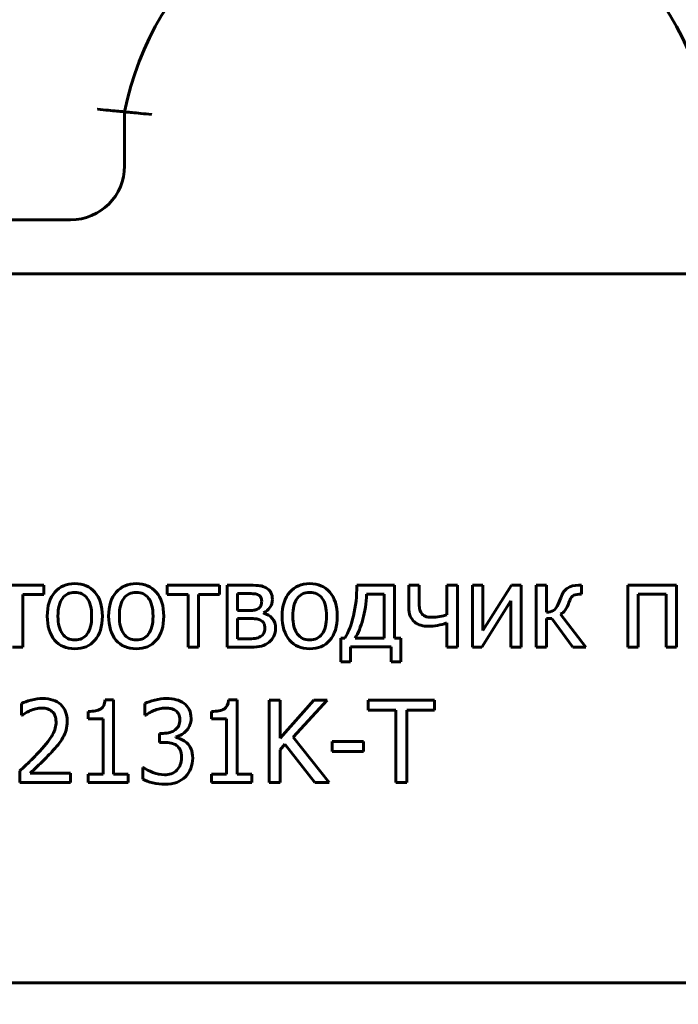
# Model space of a CAD drawing. Header units: millimetres. Extents: x 0 to 594, y 0 to 420.
# Tile 5 of 14: x 173 to 197, y 88 to 124. Entities that reach past the tile are written whole.
import ezdxf

# ---------------------------------------------------------------- set-up
doc = ezdxf.new("R2010")
doc.units = ezdxf.units.MM
doc.linetypes.add('K5LT_BASIC', pattern=[0])
doc.linetypes.add('K5LT_THIN', pattern=[0])
doc.layers.add('Системный слой', color=7, linetype='Continuous')
doc.layers.add('Системный слой (1)', color=7, linetype='Continuous', true_color=0x6c6c6c)
doc.styles.add('KDIMTEXTSTYLE', font='GOST_AU.SHX', dxfattribs={"width": 0.96, "oblique": 15, "height": 5})
doc.styles.add('KTEXTSTYLE', font='GOST_AU.SHX', dxfattribs={"width": 0.56, "height": 5})
doc.dimstyles.new('KDIMSTYLE (1.00)', dxfattribs={"dimtxt": 5, "dimasz": 1, "dimexe": 2, "dimexo": 0, "dimgap": 1, "dimtad": 1, "dimtxsty": 'KDIMTEXTSTYLE', "dimsah": 1, "dimcen": 0, "dimdle": 1, "dimadec": 0, "dimazin": 0, "dimtfac": 0.667, "dimtmove": 0, "dimatfit": 3, "dimfxl": 1, "dimtvp": 1, "dimtolj": 1, "dimtzin": 0, "dimarcsym": 0})

# ---------------------------------------------------------------- blocks, each defined once
blk = doc.blocks.new('D5')
at = {"layer": 'Системный слой (1)'}
for points in [[(282.501, 144.438), (281.842, 149.438), (281.184, 144.438), (281.842, 144.938)], [(281.842, 42.438), (282.501, 47.438), (281.842, 46.938), (281.184, 47.438)]]:
    blk.add_hatch(color=7, dxfattribs=at).paths.add_polyline_path(points)
at = {"layer": 'Системный слой (1)', "color": 7, "linetype": 'K5LT_THIN', "lineweight": 18, "true_color": 0xffffff}
for p, q in [((174.468, 149.438), (283.842, 149.438)), ((281.184, 144.438), (281.842, 149.438)), ((281.842, 149.438), (282.501, 144.438)), ((281.842, 149.438), (281.842, 42.438)), ((281.842, 144.938), (281.184, 144.438)), ((282.501, 144.438), (281.842, 144.938)), ((281.842, 42.438), (281.184, 47.438)), ((281.184, 47.438), (281.842, 46.938)), ((281.842, 46.938), (282.501, 47.438)), ((282.501, 47.438), (281.842, 42.438)), ((187.478, 42.438), (283.842, 42.438))]:
    blk.add_line(p, q, dxfattribs=at)
blk.add_wipeout([(280.842, 90.795), (273.46, 90.795), (273.46, 100.67), (280.842, 100.67)]).dxf.layer = 'Системный слой (1)'
at = {"layer": 'Системный слой (1)', "color": 7, "insert": (274.255, 90.795), "char_height": 5, "attachment_point": 1, "rotation": 90, "style": 'KTEXTSTYLE'}
blk.add_mtext('\\H5.0;\\W1.000;\\Q15;\\Q15;\\W0.960;107', dxfattribs=at)
blk = doc.blocks.new('KDIMARROW_01')
at = {"layer": 'Системный слой'}
blk.add_hatch(color=0, dxfattribs=at).paths.add_polyline_path([(-5, -0.658), (0, 0), (-5, 0.658), (-4.5, 0)])
at = {"layer": 'Системный слой', "color": 0, "linetype": 'K5LT_THIN', "lineweight": 18}
for p, q in [((-4.5, 0), (-5, 0.658)), ((-5, 0.658), (0, 0)), ((0, 0), (-5, -0.658)), ((-5, -0.658), (-4.5, 0))]:
    blk.add_line(p, q, dxfattribs=at)
at = {"layer": 'Системный слой (1)', "color": 0, "linetype": 'K5LT_THIN', "lineweight": 18}
blk.add_line((419.449, 288.08), (418.449, 288.08), dxfattribs=at)

msp = doc.modelspace()

# ---------------------------------------------------------------- linework, layer by layer
at = {"layer": 'Системный слой (1)', "color": 143, "linetype": 'K5LT_BASIC', "lineweight": 60, "true_color": 0x33acca}
for p, q in [((176.682, 120.734), (176.682, 118.734)), ((174.682, 116.734), (148.34, 116.734)), ((226.615, 114.734), (148.34, 114.734)), ((173.693, 103.198), (171.752, 103.198)), ((172.915, 102.862), (173.693, 102.862)), ((172.915, 100.91), (172.915, 102.862)), ((173.693, 102.862), (173.693, 103.198)), ((178.258, 103.198), (178.258, 102.862)), ((180.199, 103.198), (178.258, 103.198)), ((178.258, 102.862), (179.036, 102.862)), ((179.036, 102.862), (179.036, 100.91)), ((179.421, 102.862), (180.199, 102.862)), ((179.421, 100.91), (179.421, 102.862)), ((180.199, 102.862), (180.199, 103.198)), ((181.325, 103.198), (180.486, 103.198)), ((180.486, 103.198), (180.486, 100.91)), ((180.866, 102.264), (180.866, 102.891)), ((180.866, 102.891), (181.231, 102.891)), ((186.69, 103.198), (185.29, 103.198)), ((185.653, 102.874), (186.305, 102.874)), ((186.305, 102.874), (186.305, 101.239)), ((186.69, 101.239), (186.69, 103.198)), ((187.216, 103.198), (187.216, 102.378)), ((187.602, 103.198), (187.216, 103.198)), ((187.602, 102.578), (187.602, 103.198)), ((189.014, 103.198), (188.629, 103.198)), ((188.629, 103.198), (188.629, 102.103)), ((189.014, 100.91), (189.014, 103.198)), ((189.573, 103.198), (189.573, 100.91)), ((189.953, 103.198), (189.573, 103.198)), ((189.953, 101.518), (189.953, 103.198)), ((191.015, 103.198), (189.953, 101.518)), ((191.376, 103.198), (191.015, 103.198)), ((191.376, 100.91), (191.376, 103.198)), ((192.319, 103.198), (191.934, 103.198)), ((191.934, 103.198), (191.934, 100.91)), ((192.319, 102.202), (192.319, 103.198)), ((193.614, 103.198), (193.51, 103.198)), ((193.525, 102.867), (193.614, 102.867)), ((193.614, 102.867), (193.614, 103.198)), ((197.133, 103.198), (195.33, 103.198)), ((195.33, 103.198), (195.33, 100.91)), ((195.716, 100.91), (195.716, 102.867)), ((195.716, 102.867), (196.748, 102.867)), ((196.748, 102.867), (196.748, 100.91)), ((197.133, 100.91), (197.133, 103.198)), ((189.921, 100.91), (190.995, 102.617)), ((190.995, 102.617), (190.995, 100.91)), ((192.845, 102.738), (192.752, 102.499)), ((181.308, 102.264), (180.866, 102.264)), ((181.842, 102.163), (181.832, 102.175)), ((193.772, 100.91), (192.843, 102.126)), ((180.866, 101.965), (181.318, 101.965)), ((180.866, 101.217), (180.866, 101.965)), ((188.629, 101.805), (188.629, 100.91)), ((192.319, 100.91), (192.319, 101.965)), ((192.319, 101.965), (192.51, 101.965)), ((192.51, 101.965), (193.293, 100.91)), ((181.199, 101.217), (180.866, 101.217)), ((184.848, 101.239), (184.697, 101.239)), ((184.697, 101.239), (184.697, 100.362)), ((186.305, 101.239), (185.225, 101.239)), ((186.917, 101.239), (186.69, 101.239)), ((186.917, 100.362), (186.917, 101.239)), ((172.53, 100.91), (172.915, 100.91)), ((179.036, 100.91), (179.421, 100.91)), ((180.486, 100.91), (181.385, 100.91)), ((185.055, 100.362), (185.055, 100.915)), ((185.055, 100.915), (186.559, 100.915)), ((186.559, 100.915), (186.559, 100.362)), ((188.629, 100.91), (189.014, 100.91)), ((189.573, 100.91), (189.921, 100.91)), ((190.995, 100.91), (191.376, 100.91)), ((191.934, 100.91), (192.319, 100.91)), ((193.293, 100.91), (193.772, 100.91)), ((195.33, 100.91), (195.716, 100.91)), ((196.748, 100.91), (197.133, 100.91)), ((184.697, 100.362), (185.055, 100.362)), ((186.559, 100.362), (186.917, 100.362)), ((176.277, 98.95), (175.96, 98.95)), ((176.277, 96.203), (176.277, 98.95)), ((180.851, 98.95), (180.535, 98.95)), ((180.851, 96.203), (180.851, 98.95)), ((182.444, 98.94), (182.039, 98.94)), ((182.039, 98.94), (182.039, 95.892)), ((183.694, 98.94), (182.444, 97.539)), ((182.444, 97.539), (182.444, 98.94)), ((182.926, 97.579), (184.188, 98.94)), ((184.188, 98.94), (183.694, 98.94)), ((185.715, 98.94), (185.715, 98.579)), ((188.165, 98.94), (185.715, 98.94)), ((188.165, 98.579), (188.165, 98.94)), ((172.868, 98.821), (172.868, 98.387)), ((175.331, 98.525), (175.331, 98.246)), ((177.438, 98.816), (177.438, 98.384)), ((179.905, 98.525), (179.905, 98.246)), ((185.715, 98.579), (186.737, 98.579)), ((186.737, 98.579), (186.737, 95.892)), ((187.142, 95.892), (187.142, 98.579)), ((187.142, 98.579), (188.165, 98.579)), ((172.868, 98.387), (172.89, 98.387)), ((175.331, 98.246), (175.884, 98.246)), ((175.884, 98.246), (175.884, 96.203)), ((177.438, 98.384), (177.462, 98.384)), ((179.905, 98.246), (180.458, 98.246)), ((180.458, 98.246), (180.458, 96.203)), ((177.976, 97.715), (177.976, 97.376)), ((178.112, 97.715), (177.976, 97.715)), ((177.976, 97.376), (178.149, 97.376)), ((178.584, 97.557), (178.584, 97.586)), ((184.262, 95.892), (182.926, 97.579)), ((185.534, 97.411), (184.381, 97.411)), ((184.381, 97.411), (184.381, 97.04)), ((185.534, 97.04), (185.534, 97.411)), ((182.444, 97.11), (182.622, 97.31)), ((182.444, 95.892), (182.444, 97.11)), ((182.622, 97.31), (183.736, 95.892)), ((184.381, 97.04), (185.534, 97.04)), ((172.804, 96.324), (172.804, 95.892)), ((177.383, 96.448), (177.354, 96.448)), ((177.354, 96.448), (177.354, 96.015)), ((174.683, 96.245), (173.187, 96.245)), ((174.683, 95.892), (174.683, 96.245)), ((175.884, 96.203), (175.331, 96.203)), ((175.331, 96.203), (175.331, 95.892)), ((176.818, 96.203), (176.277, 96.203)), ((176.818, 95.892), (176.818, 96.203)), ((179.905, 96.203), (179.905, 95.892)), ((180.458, 96.203), (179.905, 96.203)), ((181.392, 96.203), (180.851, 96.203)), ((181.392, 95.892), (181.392, 96.203)), ((172.804, 95.892), (174.683, 95.892)), ((175.331, 95.892), (176.818, 95.892)), ((179.905, 95.892), (181.392, 95.892)), ((182.039, 95.892), (182.444, 95.892)), ((183.736, 95.892), (184.262, 95.892)), ((186.737, 95.892), (187.142, 95.892)), ((148.34, 88.471), (226.615, 88.471))]:
    msp.add_line(p, q, dxfattribs=at)
for centre, radius, start, end in [((187.478, 118.623), 11, 11.0605, 168.9395), ((174.682, 118.734), 2, 270, 0)]:
    msp.add_arc(centre, radius, start, end, dxfattribs=at)
for points, knots in [([(176.682, 120.734), (176.682, 120.734), (176.657, 120.736), (176.559, 120.746), (176.487, 120.752), (176.305, 120.77), (176.196, 120.78), (175.953, 120.803), (175.821, 120.815), (175.685, 120.828), (175.683, 120.828), (175.682, 120.828)], [-0.1574578, -0.1574578, -0.1574578, -0.1574578, -0.1185566, -0.1185566, -0.0795582, -0.0795582, -0.040372, -0.040372, 0, 0, 0.0004856, 0.0004856, 0.0004856, 0.0004856]), ([(176.682, 120.734), (176.682, 120.734), (176.707, 120.731), (176.805, 120.722), (176.877, 120.715), (177.059, 120.697), (177.168, 120.686), (177.41, 120.662), (177.543, 120.649), (177.679, 120.635), (177.68, 120.635), (177.682, 120.634)], [0, 0, 0, 0, 0.038894, 0.038894, 0.0778814, 0.0778814, 0.1170587, 0.1170587, 0.1574611, 0.1574611, 0.1579527, 0.1579527, 0.1579527, 0.1579527]), ([(174.839, 103.262), (174.533, 103.262), (174.286, 103.156), (173.91, 102.733), (173.816, 102.436), (173.816, 102.054)], [-0.2358805, -0.2358805, -0.2358805, -0.2358805, -0.1179403, -0.1179403, 0, 0, 0, 0]), ([(175.859, 102.054), (175.859, 102.438), (175.767, 102.735), (175.396, 103.156), (175.149, 103.262), (174.839, 103.262)], [-0.1535857, -0.1535857, -0.1535857, -0.1535857, -0.0767928, -0.0767928, 0, 0, 0, 0]), ([(177.114, 103.262), (176.808, 103.262), (176.561, 103.156), (176.185, 102.733), (176.091, 102.436), (176.091, 102.054)], [-0.2358805, -0.2358805, -0.2358805, -0.2358805, -0.1179403, -0.1179403, 0, 0, 0, 0]), ([(178.134, 102.054), (178.134, 102.438), (178.041, 102.735), (177.671, 103.156), (177.424, 103.262), (177.114, 103.262)], [-0.1535857, -0.1535857, -0.1535857, -0.1535857, -0.0767928, -0.0767928, 0, 0, 0, 0]), ([(183.543, 103.262), (183.237, 103.262), (182.99, 103.156), (182.615, 102.733), (182.521, 102.436), (182.521, 102.054)], [-0.2358805, -0.2358805, -0.2358805, -0.2358805, -0.1179403, -0.1179403, 0, 0, 0, 0]), ([(184.564, 102.054), (184.564, 102.438), (184.471, 102.735), (184.1, 103.156), (183.853, 103.262), (183.543, 103.262)], [-0.1535857, -0.1535857, -0.1535857, -0.1535857, -0.0767928, -0.0767928, 0, 0, 0, 0]), ([(174.214, 102.054), (174.214, 102.35), (174.269, 102.571), (174.486, 102.859), (174.64, 102.931), (174.839, 102.931)], [-0.1202797, -0.1202797, -0.1202797, -0.1202797, -0.0601398, -0.0601398, 0, 0, 0, 0]), ([(174.839, 102.931), (175.038, 102.931), (175.192, 102.859), (175.408, 102.571), (175.462, 102.35), (175.462, 102.054)], [-0.1588055, -0.1588055, -0.1588055, -0.1588055, -0.0794027, -0.0794027, 0, 0, 0, 0]), ([(176.489, 102.054), (176.489, 102.35), (176.543, 102.571), (176.761, 102.859), (176.915, 102.931), (177.114, 102.931)], [-0.1202797, -0.1202797, -0.1202797, -0.1202797, -0.0601398, -0.0601398, 0, 0, 0, 0]), ([(177.114, 102.931), (177.313, 102.931), (177.467, 102.859), (177.682, 102.571), (177.736, 102.35), (177.736, 102.054)], [-0.1588055, -0.1588055, -0.1588055, -0.1588055, -0.0794027, -0.0794027, 0, 0, 0, 0]), ([(181.231, 102.891), (181.339, 102.891), (181.422, 102.889), (181.544, 102.879), (181.6, 102.863), (181.649, 102.837)], [-0.03752697, -0.03752697, -0.03752697, -0.03752697, -0.01876348, -0.01876348, 0, 0, 0, 0]), ([(181.926, 103.104), (181.848, 103.147), (181.771, 103.173), (181.616, 103.193), (181.493, 103.198), (181.325, 103.198)], [-0.05099956, -0.05099956, -0.05099956, -0.05099956, -0.02549978, -0.02549978, 0, 0, 0, 0]), ([(181.649, 102.837), (181.69, 102.816), (181.719, 102.786), (181.754, 102.71), (181.763, 102.665), (181.763, 102.612)], [-0.02267497, -0.02267497, -0.02267497, -0.02267497, -0.01133748, -0.01133748, 0, 0, 0, 0]), ([(182.16, 102.672), (182.16, 102.77), (182.141, 102.856), (182.066, 103.001), (182.006, 103.059), (181.926, 103.104)], [-0.03494274, -0.03494274, -0.03494274, -0.03494274, -0.01747137, -0.01747137, 0, 0, 0, 0]), ([(182.918, 102.054), (182.918, 102.35), (182.973, 102.571), (183.19, 102.859), (183.344, 102.931), (183.543, 102.931)], [-0.1202797, -0.1202797, -0.1202797, -0.1202797, -0.0601398, -0.0601398, 0, 0, 0, 0]), ([(183.543, 102.931), (183.743, 102.931), (183.896, 102.859), (184.112, 102.571), (184.166, 102.35), (184.166, 102.054)], [-0.1588055, -0.1588055, -0.1588055, -0.1588055, -0.0794027, -0.0794027, 0, 0, 0, 0]), ([(185.29, 103.198), (185.29, 102.791), (185.249, 102.416), (185.084, 101.729), (184.978, 101.451), (184.848, 101.239)], [-0.1666252, -0.1666252, -0.1666252, -0.1666252, -0.0833126, -0.0833126, 0, 0, 0, 0]), ([(185.225, 101.239), (185.341, 101.425), (185.436, 101.659), (185.588, 102.222), (185.635, 102.533), (185.653, 102.874)], [-0.3381269, -0.3381269, -0.3381269, -0.3381269, -0.1690634, -0.1690634, 0, 0, 0, 0]), ([(193.51, 103.198), (193.339, 103.198), (193.2, 103.163), (192.988, 103.025), (192.905, 102.906), (192.845, 102.738)], [-0.09511164, -0.09511164, -0.09511164, -0.09511164, -0.04755582, -0.04755582, 0, 0, 0, 0]), ([(193.149, 102.555), (193.186, 102.674), (193.23, 102.755), (193.337, 102.844), (193.418, 102.867), (193.525, 102.867)], [-0.08703669, -0.08703669, -0.08703669, -0.08703669, -0.04351834, -0.04351834, 0, 0, 0, 0]), ([(181.763, 102.612), (181.763, 102.546), (181.753, 102.49), (181.715, 102.398), (181.683, 102.361), (181.639, 102.333)], [-0.02132684, -0.02132684, -0.02132684, -0.02132684, -0.01066342, -0.01066342, 0, 0, 0, 0]), ([(181.832, 102.175), (181.93, 102.223), (182.01, 102.29), (182.13, 102.465), (182.16, 102.563), (182.16, 102.672)], [-0.07851421, -0.07851421, -0.07851421, -0.07851421, -0.0392571, -0.0392571, 0, 0, 0, 0]), ([(187.681, 102.165), (187.644, 102.219), (187.622, 102.277), (187.606, 102.397), (187.602, 102.477), (187.602, 102.578)], [-0.02895364, -0.02895364, -0.02895364, -0.02895364, -0.01447682, -0.01447682, 0, 0, 0, 0]), ([(192.752, 102.499), (192.702, 102.383), (192.643, 102.306), (192.503, 102.225), (192.418, 102.204), (192.319, 102.202)], [-0.08007315, -0.08007315, -0.08007315, -0.08007315, -0.04003658, -0.04003658, 0, 0, 0, 0]), ([(192.843, 102.126), (192.906, 102.162), (192.963, 102.213), (193.067, 102.345), (193.111, 102.437), (193.149, 102.555)], [-0.04406911, -0.04406911, -0.04406911, -0.04406911, -0.02203456, -0.02203456, 0, 0, 0, 0]), ([(181.639, 102.333), (181.591, 102.305), (181.548, 102.287), (181.469, 102.268), (181.402, 102.264), (181.308, 102.264)], [-0.1211531, -0.1211531, -0.1211531, -0.1211531, -0.0605765, -0.0605765, 0, 0, 0, 0]), ([(182.279, 101.602), (182.279, 101.752), (182.237, 101.875), (182.069, 102.066), (181.965, 102.13), (181.842, 102.163)], [-0.05945008, -0.05945008, -0.05945008, -0.05945008, -0.02972504, -0.02972504, 0, 0, 0, 0]), ([(187.216, 102.378), (187.216, 102.256), (187.234, 102.15), (187.307, 101.97), (187.358, 101.897), (187.424, 101.839)], [-0.08218907, -0.08218907, -0.08218907, -0.08218907, -0.04109454, -0.04109454, 0, 0, 0, 0]), ([(188.073, 102.014), (187.97, 102.014), (187.886, 102.027), (187.759, 102.078), (187.712, 102.116), (187.681, 102.165)], [-0.02861652, -0.02861652, -0.02861652, -0.02861652, -0.01430826, -0.01430826, 0, 0, 0, 0]), ([(173.816, 102.054), (173.816, 101.682), (173.907, 101.388), (174.271, 100.954), (174.521, 100.846), (174.839, 100.846)], [-0.1459752, -0.1459752, -0.1459752, -0.1459752, -0.0729876, -0.0729876, 0, 0, 0, 0]), ([(174.839, 101.177), (174.64, 101.177), (174.486, 101.251), (174.269, 101.548), (174.214, 101.766), (174.214, 102.054)], [-0.1062565, -0.1062565, -0.1062565, -0.1062565, -0.0531282, -0.0531282, 0, 0, 0, 0]), ([(174.839, 100.846), (175.149, 100.846), (175.396, 100.951), (175.767, 101.371), (175.859, 101.669), (175.859, 102.054)], [-0.2441071, -0.2441071, -0.2441071, -0.2441071, -0.1220535, -0.1220535, 0, 0, 0, 0]), ([(175.462, 102.054), (175.462, 101.761), (175.407, 101.541), (175.19, 101.25), (175.037, 101.177), (174.839, 101.177)], [-0.09124758, -0.09124758, -0.09124758, -0.09124758, -0.04562379, -0.04562379, 0, 0, 0, 0]), ([(176.091, 102.054), (176.091, 101.682), (176.182, 101.388), (176.546, 100.954), (176.796, 100.846), (177.114, 100.846)], [-0.1459752, -0.1459752, -0.1459752, -0.1459752, -0.0729876, -0.0729876, 0, 0, 0, 0]), ([(177.114, 101.177), (176.915, 101.177), (176.761, 101.251), (176.543, 101.548), (176.489, 101.766), (176.489, 102.054)], [-0.1062565, -0.1062565, -0.1062565, -0.1062565, -0.0531282, -0.0531282, 0, 0, 0, 0]), ([(177.736, 102.054), (177.736, 101.761), (177.682, 101.541), (177.465, 101.25), (177.312, 101.177), (177.114, 101.177)], [-0.09124758, -0.09124758, -0.09124758, -0.09124758, -0.04562379, -0.04562379, 0, 0, 0, 0]), ([(177.114, 100.846), (177.424, 100.846), (177.671, 100.951), (178.041, 101.371), (178.134, 101.669), (178.134, 102.054)], [-0.2441071, -0.2441071, -0.2441071, -0.2441071, -0.1220535, -0.1220535, 0, 0, 0, 0]), ([(181.318, 101.965), (181.415, 101.965), (181.491, 101.962), (181.6, 101.951), (181.651, 101.936), (181.698, 101.913)], [-0.08469935, -0.08469935, -0.08469935, -0.08469935, -0.04234967, -0.04234967, 0, 0, 0, 0]), ([(181.698, 101.913), (181.776, 101.877), (181.826, 101.835), (181.87, 101.742), (181.881, 101.679), (181.881, 101.6)], [-0.03647849, -0.03647849, -0.03647849, -0.03647849, -0.01823924, -0.01823924, 0, 0, 0, 0]), ([(182.521, 102.054), (182.521, 101.682), (182.612, 101.388), (182.976, 100.954), (183.226, 100.846), (183.543, 100.846)], [-0.1459752, -0.1459752, -0.1459752, -0.1459752, -0.0729876, -0.0729876, 0, 0, 0, 0]), ([(183.543, 101.177), (183.344, 101.177), (183.19, 101.251), (182.973, 101.548), (182.918, 101.766), (182.918, 102.054)], [-0.1062565, -0.1062565, -0.1062565, -0.1062565, -0.0531282, -0.0531282, 0, 0, 0, 0]), ([(183.543, 100.846), (183.853, 100.846), (184.1, 100.951), (184.471, 101.371), (184.564, 101.669), (184.564, 102.054)], [-0.2441071, -0.2441071, -0.2441071, -0.2441071, -0.1220535, -0.1220535, 0, 0, 0, 0]), ([(184.166, 102.054), (184.166, 101.761), (184.112, 101.541), (183.894, 101.25), (183.741, 101.177), (183.543, 101.177)], [-0.09124758, -0.09124758, -0.09124758, -0.09124758, -0.04562379, -0.04562379, 0, 0, 0, 0]), ([(187.424, 101.839), (187.491, 101.783), (187.571, 101.742), (187.754, 101.691), (187.848, 101.679), (187.945, 101.679)], [-0.04134836, -0.04134836, -0.04134836, -0.04134836, -0.02067418, -0.02067418, 0, 0, 0, 0]), ([(187.945, 101.679), (188.055, 101.679), (188.167, 101.69), (188.392, 101.734), (188.509, 101.765), (188.629, 101.805)], [-0.05390102, -0.05390102, -0.05390102, -0.05390102, -0.02695051, -0.02695051, 0, 0, 0, 0]), ([(188.629, 102.103), (188.553, 102.08), (188.464, 102.06), (188.258, 102.024), (188.162, 102.014), (188.073, 102.014)], [-0.04693127, -0.04693127, -0.04693127, -0.04693127, -0.02346564, -0.02346564, 0, 0, 0, 0]), ([(181.881, 101.6), (181.881, 101.527), (181.868, 101.468), (181.817, 101.376), (181.776, 101.334), (181.718, 101.298)], [-0.03307398, -0.03307398, -0.03307398, -0.03307398, -0.01653699, -0.01653699, 0, 0, 0, 0]), ([(182.042, 101.096), (182.116, 101.152), (182.174, 101.222), (182.258, 101.394), (182.279, 101.492), (182.279, 101.602)], [-0.05818045, -0.05818045, -0.05818045, -0.05818045, -0.02909022, -0.02909022, 0, 0, 0, 0]), ([(181.718, 101.298), (181.664, 101.265), (181.598, 101.243), (181.445, 101.222), (181.338, 101.217), (181.199, 101.217)], [-0.1532688, -0.1532688, -0.1532688, -0.1532688, -0.0766344, -0.0766344, 0, 0, 0, 0]), ([(181.385, 100.91), (181.526, 100.91), (181.648, 100.923), (181.852, 100.974), (181.949, 101.023), (182.042, 101.096)], [-0.05079299, -0.05079299, -0.05079299, -0.05079299, -0.02539649, -0.02539649, 0, 0, 0, 0]), ([(173.649, 99.004), (173.513, 99.004), (173.371, 98.984), (173.069, 98.903), (172.952, 98.863), (172.868, 98.821)], [-0.05074959, -0.05074959, -0.05074959, -0.05074959, -0.02537479, -0.02537479, 0, 0, 0, 0]), ([(174.557, 98.167), (174.557, 98.424), (174.477, 98.627), (174.156, 98.929), (173.933, 99.004), (173.649, 99.004)], [-0.1919908, -0.1919908, -0.1919908, -0.1919908, -0.0959954, -0.0959954, 0, 0, 0, 0]), ([(175.96, 98.95), (175.947, 98.785), (175.891, 98.673), (175.694, 98.555), (175.54, 98.525), (175.331, 98.525)], [-0.2010876, -0.2010876, -0.2010876, -0.2010876, -0.1005438, -0.1005438, 0, 0, 0, 0]), ([(178.233, 99.004), (178.096, 99.004), (177.952, 98.985), (177.647, 98.907), (177.526, 98.864), (177.438, 98.816)], [-0.0549846, -0.0549846, -0.0549846, -0.0549846, -0.0274923, -0.0274923, 0, 0, 0, 0]), ([(178.875, 98.831), (178.791, 98.891), (178.698, 98.934), (178.492, 98.99), (178.371, 99.004), (178.233, 99.004)], [-0.06325525, -0.06325525, -0.06325525, -0.06325525, -0.03162763, -0.03162763, 0, 0, 0, 0]), ([(179.147, 98.268), (179.147, 98.393), (179.124, 98.502), (179.032, 98.688), (178.964, 98.767), (178.875, 98.831)], [-0.08093185, -0.08093185, -0.08093185, -0.08093185, -0.04046593, -0.04046593, 0, 0, 0, 0]), ([(180.535, 98.95), (180.522, 98.785), (180.466, 98.673), (180.268, 98.555), (180.114, 98.525), (179.905, 98.525)], [-0.2010876, -0.2010876, -0.2010876, -0.2010876, -0.1005438, -0.1005438, 0, 0, 0, 0]), ([(172.89, 98.387), (172.923, 98.41), (172.966, 98.438), (173.073, 98.504), (173.129, 98.532), (173.187, 98.555)], [-0.03418538, -0.03418538, -0.03418538, -0.03418538, -0.01709269, -0.01709269, 0, 0, 0, 0]), ([(173.187, 98.555), (173.254, 98.583), (173.325, 98.606), (173.473, 98.642), (173.546, 98.651), (173.619, 98.651)], [-0.03243859, -0.03243859, -0.03243859, -0.03243859, -0.01621929, -0.01621929, 0, 0, 0, 0]), ([(173.619, 98.651), (173.695, 98.651), (173.764, 98.641), (173.889, 98.599), (173.944, 98.569), (173.992, 98.527)], [-0.0334038, -0.0334038, -0.0334038, -0.0334038, -0.0167019, -0.0167019, 0, 0, 0, 0]), ([(173.992, 98.527), (174.04, 98.486), (174.077, 98.434), (174.129, 98.305), (174.143, 98.23), (174.143, 98.145)], [-0.03598107, -0.03598107, -0.03598107, -0.03598107, -0.01799053, -0.01799053, 0, 0, 0, 0]), ([(177.462, 98.384), (177.5, 98.411), (177.543, 98.439), (177.64, 98.498), (177.698, 98.527), (177.764, 98.555)], [-0.03437607, -0.03437607, -0.03437607, -0.03437607, -0.01718804, -0.01718804, 0, 0, 0, 0]), ([(177.764, 98.555), (177.834, 98.583), (177.906, 98.606), (178.053, 98.642), (178.127, 98.651), (178.201, 98.651)], [-0.03103888, -0.03103888, -0.03103888, -0.03103888, -0.01551944, -0.01551944, 0, 0, 0, 0]), ([(178.201, 98.651), (178.272, 98.651), (178.338, 98.644), (178.463, 98.616), (178.52, 98.592), (178.571, 98.557)], [-0.02795642, -0.02795642, -0.02795642, -0.02795642, -0.01397821, -0.01397821, 0, 0, 0, 0]), ([(178.571, 98.557), (178.619, 98.524), (178.658, 98.48), (178.717, 98.37), (178.732, 98.303), (178.732, 98.226)], [-0.04775889, -0.04775889, -0.04775889, -0.04775889, -0.02387944, -0.02387944, 0, 0, 0, 0]), ([(174.143, 98.145), (174.143, 97.982), (174.1, 97.823), (173.931, 97.517), (173.772, 97.313), (173.54, 97.058)], [-0.1752498, -0.1752498, -0.1752498, -0.1752498, -0.0876249, -0.0876249, 0, 0, 0, 0]), ([(174.399, 97.557), (174.449, 97.642), (174.488, 97.735), (174.543, 97.936), (174.557, 98.047), (174.557, 98.167)], [-0.05061224, -0.05061224, -0.05061224, -0.05061224, -0.02530612, -0.02530612, 0, 0, 0, 0]), ([(178.732, 98.226), (178.732, 98.06), (178.674, 97.933), (178.444, 97.758), (178.295, 97.715), (178.112, 97.715)], [-0.100175, -0.100175, -0.100175, -0.100175, -0.0500875, -0.0500875, 0, 0, 0, 0]), ([(178.584, 97.586), (178.738, 97.619), (178.871, 97.699), (179.092, 97.953), (179.147, 98.1), (179.147, 98.268)], [-0.07237237, -0.07237237, -0.07237237, -0.07237237, -0.03618618, -0.03618618, 0, 0, 0, 0]), ([(173.992, 97.036), (174.071, 97.12), (174.146, 97.205), (174.289, 97.38), (174.35, 97.468), (174.399, 97.557)], [-0.06630436, -0.06630436, -0.06630436, -0.06630436, -0.03315218, -0.03315218, 0, 0, 0, 0]), ([(178.149, 97.376), (178.241, 97.376), (178.326, 97.369), (178.483, 97.337), (178.551, 97.309), (178.608, 97.268)], [-0.03834016, -0.03834016, -0.03834016, -0.03834016, -0.01917008, -0.01917008, 0, 0, 0, 0]), ([(178.994, 97.359), (178.931, 97.418), (178.863, 97.463), (178.717, 97.522), (178.648, 97.544), (178.584, 97.557)], [-0.03144275, -0.03144275, -0.03144275, -0.03144275, -0.01572137, -0.01572137, 0, 0, 0, 0]), ([(173.54, 97.058), (173.425, 96.931), (173.307, 96.809), (173.066, 96.573), (172.939, 96.451), (172.804, 96.324)], [-0.08341448, -0.08341448, -0.08341448, -0.08341448, -0.04170724, -0.04170724, 0, 0, 0, 0]), ([(173.187, 96.245), (173.28, 96.332), (173.406, 96.451), (173.721, 96.751), (173.863, 96.896), (173.992, 97.036)], [-0.0856783, -0.0856783, -0.0856783, -0.0856783, -0.04283915, -0.04283915, 0, 0, 0, 0]), ([(178.608, 97.268), (178.666, 97.227), (178.711, 97.17), (178.775, 97.027), (178.791, 96.936), (178.791, 96.826)], [-0.04394177, -0.04394177, -0.04394177, -0.04394177, -0.02197088, -0.02197088, 0, 0, 0, 0]), ([(179.206, 96.796), (179.206, 96.929), (179.186, 97.042), (179.107, 97.227), (179.056, 97.301), (178.994, 97.359)], [-0.08850778, -0.08850778, -0.08850778, -0.08850778, -0.04425389, -0.04425389, 0, 0, 0, 0]), ([(178.791, 96.826), (178.791, 96.715), (178.777, 96.624), (178.719, 96.479), (178.677, 96.412), (178.623, 96.351)], [-0.03562226, -0.03562226, -0.03562226, -0.03562226, -0.01781113, -0.01781113, 0, 0, 0, 0]), ([(178.937, 96.109), (179.022, 96.198), (179.089, 96.301), (179.183, 96.533), (179.206, 96.659), (179.206, 96.796)], [-0.06591328, -0.06591328, -0.06591328, -0.06591328, -0.03295664, -0.03295664, 0, 0, 0, 0]), ([(178.161, 96.181), (178.018, 96.181), (177.874, 96.21), (177.584, 96.325), (177.469, 96.385), (177.383, 96.448)], [-0.05419206, -0.05419206, -0.05419206, -0.05419206, -0.02709603, -0.02709603, 0, 0, 0, 0]), ([(178.623, 96.351), (178.567, 96.29), (178.497, 96.247), (178.329, 96.194), (178.245, 96.181), (178.161, 96.181)], [-0.03605798, -0.03605798, -0.03605798, -0.03605798, -0.01802899, -0.01802899, 0, 0, 0, 0]), ([(177.354, 96.015), (177.456, 95.964), (177.582, 95.92), (177.881, 95.846), (178.033, 95.828), (178.186, 95.828)], [-0.07535498, -0.07535498, -0.07535498, -0.07535498, -0.03767749, -0.03767749, 0, 0, 0, 0]), ([(178.186, 95.828), (178.346, 95.828), (178.489, 95.852), (178.74, 95.947), (178.848, 96.017), (178.937, 96.109)], [-0.0827737, -0.0827737, -0.0827737, -0.0827737, -0.04138685, -0.04138685, 0, 0, 0, 0])]:
    msp.add_open_spline(points, degree=3, knots=knots, dxfattribs=at)

# ---------------------------------------------------------------- next in the draw order: dimensions: what is measured, and where the dimension line sits
at = {"layer": 'Системный слой (1)', "color": 7}
dim = msp.add_linear_dim(base=(281.842, 149.438), p1=(187.478, 42.438), p2=(174.468, 149.438), angle=90, dimstyle='KDIMSTYLE (1.00)', override={"dimexo": 0, "dimpost": '\\H5.0;\\W0.960;\\Q15;<>', "dimblk1": 'KDIMARROW_01', "dimblk2": 'KDIMARROW_01', "dimse1": 0, "dimse2": 0, "dimclrt": 7, "dimtol": 1, "dimtp": 0, "dimtm": 0, "dimtdec": 5, "dimtolj": 1}, dxfattribs=at)
dim.commit()
dim.dimension.update_dxf_attribs({"geometry": 'D5', "text_midpoint": (281.842, 95.938), "dimtype": 160})

doc.saveas('drawing.dxf')
